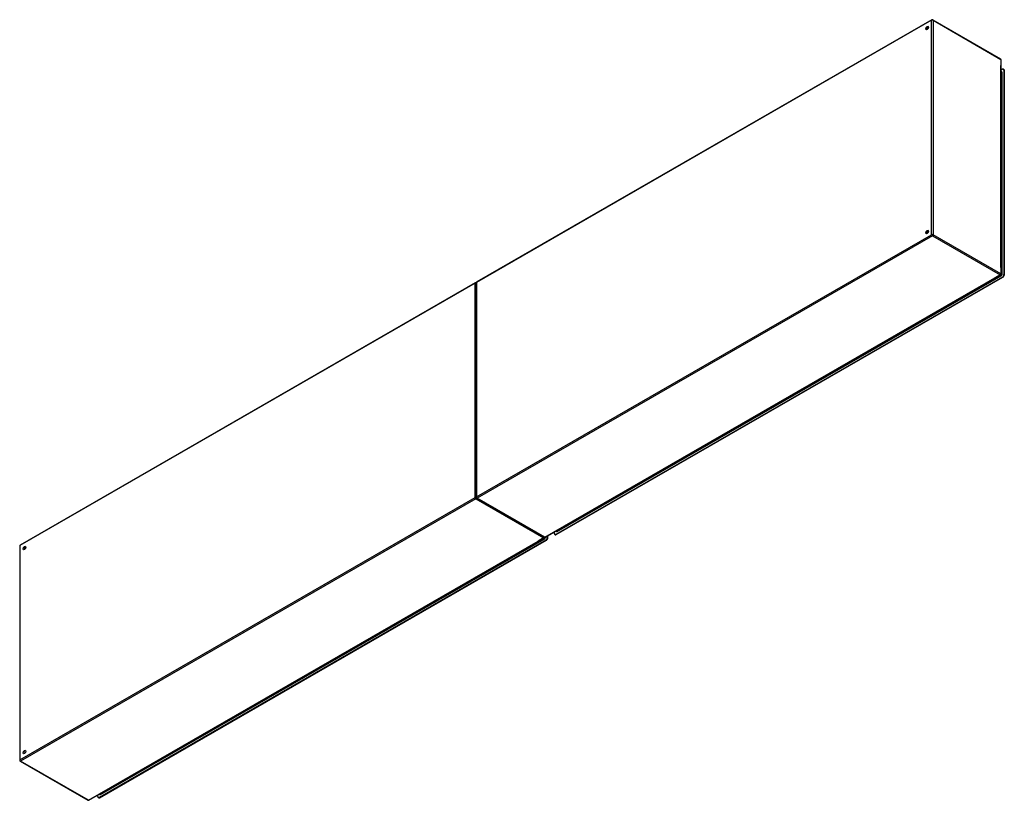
# Model space of a CAD drawing. Header units: inches. Extents: x 566 to 667, y 224 to 304.
import ezdxf

# ---------------------------------------------------------------- set-up
doc = ezdxf.new("R2010")
doc.units = ezdxf.units.IN
doc.header["$MEASUREMENT"] = 0
doc.layers.add('Visible Edges(ANSI)', color=7, linetype='Continuous', lineweight=25)
doc.layers.add('Visible Tangent Edges(ANSI)', color=7, linetype='Continuous', lineweight=25)

msp = doc.modelspace()

# ---------------------------------------------------------------- linework, layer by layer
at = {"layer": 'Visible Edges(ANSI)'}
for p, q in [((659.57, 303.53), (613.04, 276.74)), ((659.67, 303.53), (666.6, 299.54)), ((666.65, 277.54), (666.65, 299.45)), ((666.79, 298.48), (666.65, 298.4)), ((666.65, 298.21), (666.68, 298.19)), ((666.94, 298.46), (666.89, 298.49)), ((666.93, 298.4), (666.93, 277.49)), ((666.98, 277.46), (666.98, 298.37)), ((620.07, 250.66), (666.6, 277.46)), ((666.79, 277.24), (621.12, 250.95)), ((621.17, 250.92), (666.84, 277.22)), ((612.9, 276.65), (566.37, 249.86)), ((612.99, 276.65), (612.99, 254.74)), ((613.04, 254.65), (619.97, 250.66)), ((620.26, 250.77), (620.26, 250.61)), ((620.31, 250.58), (620.31, 250.8)), ((620.98, 251.03), (620.98, 251.19)), ((621.07, 250.91), (621.02, 250.94)), ((621.15, 251.28), (621.18, 251.27)), ((566.32, 249.77), (566.32, 227.86)), ((573.4, 223.79), (619.93, 250.58)), ((620.12, 250.37), (574.45, 224.07)), ((574.5, 224.04), (620.17, 250.34)), ((566.37, 227.78), (573.3, 223.79)), ((574.31, 224.15), (574.31, 224.31)), ((574.4, 224.03), (574.35, 224.06)), ((574.48, 224.41), (574.51, 224.39))]:
    msp.add_line(p, q, dxfattribs=at)
for centre, start, end in [((659.62, 303.44), 60.064, 119.936), ((666.55, 299.45), 0, 60.064), ((666.55, 277.54), 299.936, 0), ((612.95, 276.57), 65.2525, 119.936), ((613.09, 276.65), 119.936, 180), ((613.09, 254.74), 180, 240.064), ((619.88, 250.67), 299.936, 354.6195), ((620.02, 250.75), 240.064, 299.936), ((566.42, 249.77), 119.936, 180), ((566.42, 227.86), 180, 240.064), ((573.35, 223.87), 240.064, 299.936)]:
    msp.add_arc(centre, 0.099, start, end, dxfattribs=at)
for centre, major_axis in [((659.09, 302.69), (-0.097, -0.169)), ((659.09, 281.84), (-0.097, -0.169)), ((566.81, 249.55), (0.097, 0.169)), ((566.81, 228.7), (0.097, 0.169))]:
    msp.add_ellipse(centre, major_axis=major_axis, ratio=0.578093, dxfattribs=at)
for centre, major_axis, start_param, end_param in [((659.14, 302.66), (0.097, 0.169), 0.24866, 2.892933), ((666.79, 298.32), (0.098, 0.171), 5.495853, 7.06665), ((666.84, 298.29), (0.098, 0.171), 5.495853, 6.283185), ((659.14, 281.81), (0.097, 0.169), 0.24866, 2.892933), ((666.79, 277.41), (-0.098, -0.171), 0.783464, 2.354261), ((666.84, 277.38), (0.098, 0.171), 3.925057, 5.495853), ((621.12, 251.11), (-0.098, -0.171), 5.495853, 7.06665), ((621.17, 251.08), (-0.098, -0.171), 0, 0.783464), ((566.86, 249.52), (0.097, 0.169), 0.24866, 2.892933), ((620.12, 250.53), (-0.098, -0.171), 0.783464, 2.354261), ((620.17, 250.5), (0.098, 0.171), 3.925057, 5.495853), ((566.86, 228.67), (0.097, 0.169), 0.24866, 2.892933), ((574.45, 224.23), (-0.098, -0.171), 5.495853, 7.06665), ((574.5, 224.2), (-0.098, -0.171), 0, 0.783464)]:
    msp.add_ellipse(centre, major_axis=major_axis, ratio=0.578093, start_param=start_param, end_param=end_param, dxfattribs=at)
at = {"layer": 'Visible Tangent Edges(ANSI)'}
for p, q in [((659.55, 303.48), (613.02, 276.69)), ((659.55, 281.57), (659.55, 303.48)), ((659.69, 303.48), (666.62, 299.49)), ((659.69, 303.48), (659.69, 281.57)), ((666.62, 299.49), (666.62, 298.86)), ((666.62, 278.21), (666.62, 298.86)), ((666.65, 298.17), (666.7, 298.14)), ((666.7, 298.14), (666.7, 277.54)), ((666.75, 277.54), (666.75, 298.14)), ((666.93, 298.4), (666.98, 298.37)), ((613.02, 254.78), (659.55, 281.57)), ((659.62, 281.45), (613.09, 254.66)), ((659.62, 281.45), (666.55, 277.46)), ((666.62, 277.58), (659.69, 281.57)), ((666.62, 278.21), (666.62, 277.58)), ((620.02, 250.67), (666.01, 277.15)), ((621.26, 251.23), (666.66, 277.38)), ((621.3, 251.31), (666.56, 277.37)), ((666.55, 277.46), (666.01, 277.15)), ((666.63, 277.41), (666.56, 277.37)), ((666.58, 277.44), (666.63, 277.41)), ((666.7, 277.54), (666.65, 277.57)), ((666.79, 277.24), (666.84, 277.22)), ((666.98, 277.46), (666.93, 277.49)), ((612.88, 276.61), (566.35, 249.82)), ((612.88, 254.7), (612.88, 276.61)), ((613.02, 276.69), (613.02, 254.78)), ((566.35, 227.9), (612.88, 254.7)), ((620.02, 250.67), (613.09, 254.66)), ((612.95, 254.58), (566.42, 227.78)), ((612.95, 254.58), (619.88, 250.58)), ((620.08, 250.66), (620.08, 250.67)), ((621.17, 250.92), (621.12, 250.95)), ((621.23, 251.27), (621.18, 251.3)), ((621.3, 251.31), (621.23, 251.27)), ((566.35, 249.82), (566.35, 227.9)), ((573.35, 223.79), (619.34, 250.27)), ((574.59, 224.36), (619.99, 250.5)), ((574.64, 224.44), (619.89, 250.5)), ((619.88, 250.58), (619.34, 250.27)), ((619.96, 250.54), (619.89, 250.5)), ((619.91, 250.57), (619.96, 250.54)), ((620.12, 250.37), (620.17, 250.34)), ((620.31, 250.58), (620.26, 250.61)), ((566.9, 249.47), (566.75, 249.56)), ((566.92, 249.51), (566.77, 249.6)), ((573.35, 223.79), (566.42, 227.78)), ((574.5, 224.04), (574.45, 224.07)), ((574.56, 224.4), (574.51, 224.43)), ((574.64, 224.44), (574.56, 224.4))]:
    msp.add_line(p, q, dxfattribs=at)
for centre, major_axis, ratio, start_param, end_param in [((659.62, 303.44), (-0.0494, 0.0858), 0.578093, 0, 0.787332), ((659.62, 303.44), (-0.099, 0), 0.575862, 3.926991, 5.497787), ((659.62, 303.44), (0.0494, 0.0858), 0.578093, 5.495853, 6.283185), ((666.55, 299.45), (0.0494, 0.0858), 0.578093, 5.495853, 6.283185), ((666.55, 299.45), (0.099, 0), 0.575862, 0, 0.785398), ((666.66, 298.09), (0.065, 0.113), 0.578093, 5.495853, 6.988298), ((666.63, 298.1), (0.0494, 0.0858), 0.578093, 5.495853, 6.283185), ((666.73, 298.16), (-0.031, 0), 0.575862, 0.785398, 2.356194), ((659.62, 281.53), (0.099, 0), 0.575862, 0.785398, 2.356194), ((659.62, 281.53), (-0.0494, 0.0858), 0.578093, 0.787332, 2.358128), ((659.62, 281.53), (0.0494, 0.0858), 0.578093, 3.925057, 5.495853), ((666.55, 277.54), (-0.0494, -0.0858), 0.578093, 0.783464, 2.354261), ((666.55, 277.54), (0.0494, -0.0858), 0.578093, 5.499721, 6.283185), ((666.55, 277.54), (0.099, 0), 0.575862, 0, 0.785398), ((666.63, 277.5), (-0.0494, -0.0858), 0.578093, 0.783464, 2.354261), ((666.63, 277.39), (-0.0155, 0.0269), 0.578093, 3.928925, 5.499721), ((666.66, 277.48), (0.065, 0.113), 0.578093, 3.925057, 5.495853), ((666.73, 277.55), (-0.031, 0), 0.575862, 0.785398, 2.356194), ((612.95, 276.57), (-0.0494, 0.0858), 0.578093, 0, 0.787332), ((612.95, 276.57), (-0.099, 0), 0.575862, 4.28531, 5.497787), ((613.09, 276.65), (-0.099, 0), 0.575862, 5.497787, 6.283185), ((613.09, 276.65), (-0.0494, 0.0858), 0.578093, 0, 0.787332), ((612.95, 254.66), (0.099, 0), 0.575862, 1.091249, 2.356194), ((612.95, 254.66), (-0.0494, 0.0858), 0.578093, 0.787332, 2.358128), ((612.95, 254.66), (0.0494, 0.0858), 0.578093, 3.925057, 5.189623), ((613.09, 254.74), (-0.099, 0), 0.575862, 5.497787, 6.283185), ((613.09, 254.74), (0.0494, -0.0858), 0.578093, 3.928925, 5.499721), ((613.09, 254.74), (-0.0494, -0.0858), 0.578093, 0, 0.783464), ((619.88, 250.67), (-0.0494, -0.0858), 0.578093, 0.783464, 1.99487), ((619.96, 250.62), (-0.0494, -0.0858), 0.578093, 0.783464, 2.207295), ((620.02, 250.75), (-0.0494, -0.0858), 0.578093, 0, 0.783464), ((619.99, 250.61), (0.065, 0.113), 0.578093, 3.925057, 5.495853), ((620.02, 250.75), (0.0494, -0.0858), 0.578093, 5.499721, 6.283185), ((620.06, 250.67), (-0.031, 0), 0.575862, 1.685815, 2.356194), ((621.26, 251.34), (-0.065, -0.113), 0.578093, 5.578073, 7.06665), ((621.23, 251.35), (-0.0494, -0.0858), 0.578093, 0, 0.783464), ((621.23, 251.24), (-0.0155, 0.0269), 0.578093, 3.928925, 5.499721), ((566.42, 249.77), (-0.099, 0), 0.575862, 5.497787, 6.283185), ((566.42, 249.77), (-0.0494, 0.0858), 0.578093, 0, 0.787332), ((619.88, 250.67), (0.0494, -0.0858), 0.578093, 5.499721, 6.283185), ((619.96, 250.51), (-0.0155, 0.0269), 0.578093, 3.928925, 5.499721), ((566.42, 227.86), (-0.099, 0), 0.575862, 5.497787, 6.283185), ((566.42, 227.86), (0.0494, -0.0858), 0.578093, 3.928925, 5.499721), ((566.42, 227.86), (-0.0494, -0.0858), 0.578093, 0, 0.783464), ((573.35, 223.87), (-0.0494, -0.0858), 0.578093, 0, 0.783464), ((573.35, 223.87), (0.0494, -0.0858), 0.578093, 5.499721, 6.283185), ((574.59, 224.46), (-0.065, -0.113), 0.578093, 5.578073, 7.06665), ((574.56, 224.48), (-0.0494, -0.0858), 0.578093, 0, 0.783464), ((574.56, 224.37), (-0.0155, 0.0269), 0.578093, 3.928925, 5.499721)]:
    msp.add_ellipse(centre, major_axis=major_axis, ratio=ratio, start_param=start_param, end_param=end_param, dxfattribs=at)

doc.saveas('drawing.dxf')
